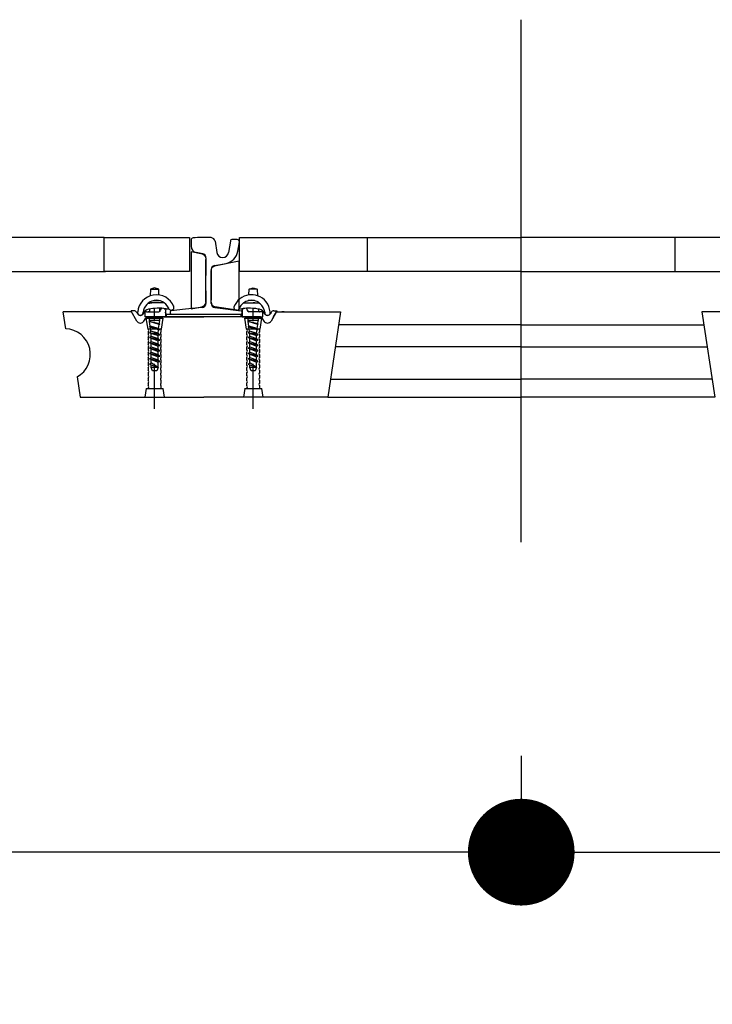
# Model space of a CAD drawing. Header units: millimetres. Extents: x 96940 to 101272, y 432237 to 434659.
# Tile 15 of 256: x 97647.37 to 97648.99, y 432599.58 to 432601.89. Entities that reach past the tile are written whole.
import ezdxf

# ---------------------------------------------------------------- set-up
doc = ezdxf.new("R2010")
doc.units = ezdxf.units.MM
doc.linetypes.add('GWI_DASHED', pattern=[5, 3.5, -1.5])
for name, color, linetype in [('NW_IP_maatvoering', 15, 'Continuous'), ('NW_profiel', 7, 'Continuous'), ('NW_profiel_maatvoering', 9, 'Continuous'), ('R_BN_T_N_Halte_Blindengeleidelijn', 9, 'Continuous')]:
    doc.layers.add(name, color=color, linetype=linetype)
doc.styles.add('Arial Narrow', font='ARIALN.TTF')
doc.styles.get("Standard").update_dxf_attribs({"font": 'romans.shx'})
doc.dimstyles.new('DSV_0500', dxfattribs={"dimtxt": 0.8, "dimasz": 0.25, "dimexe": 0, "dimexo": 0.5, "dimgap": 0.1, "dimtad": 0, "dimtih": 1, "dimtoh": 1, "dimdsep": 46, "dimtxsty": 'Arial Narrow', "dimblk": 'DOT', "dimcen": 0.25, "dimaunit": 2, "dimazin": 2, "dimtfac": 1, "dimtmove": 1, "dimatfit": 3, "dimfxl": 1, "dimtolj": 1, "dimtzin": 0, "dimarcsym": 0})
doc.dimstyles.get("Standard").update_dxf_attribs({"dimtxt": 0.18, "dimasz": 0.18, "dimexe": 0.18, "dimexo": 0.0625, "dimgap": 0.09, "dimtad": 0, "dimtih": 1, "dimtoh": 1, "dimdec": 4, "dimzin": 0, "dimdsep": 46, "dimtxsty": 'Standard', "dimcen": 0.09, "dimadec": 0, "dimazin": 0, "dimtfac": 1, "dimtdec": 4, "dimtofl": 0, "dimtmove": 0, "dimatfit": 3, "dimfxl": 1, "dimtolj": 1, "dimtzin": 0, "dimarcsym": 0})

# ---------------------------------------------------------------- blocks, each defined once
blk = doc.blocks.new('_Dot')
at = {"color": 0, "linetype": 'ByBlock', "lineweight": -2}
blk.add_line((-0.5, 0), (-1, 0), dxfattribs=at)
at = {"color": 0, "linetype": 'ByBlock', "const_width": 0.5}
blk.add_lwpolyline([(-0.25, 0, 1), (0.25, 0, 1)], format="xyb", close=True, dxfattribs=at)
blk = doc.blocks.new('*D55')
at = {"layer": 'Defpoints', "color": 0, "transparency": 16777216}
for p in [(97645.2418, 432600.664), (97648.5418, 432600.664), (97648.5418, 432599.9382)]:
    blk.add_point(p, dxfattribs=at)
at = {"layer": 'NW_IP_maatvoering', "color": 0, "lineweight": -2, "transparency": 16777216}
for p, q in [((97645.2418, 432600.164), (97645.2418, 432599.9382)), ((97648.5418, 432600.164), (97648.5418, 432599.9382)), ((97645.4918, 432599.9382), (97646.6839, 432599.9382)), ((97648.2918, 432599.9382), (97647.0996, 432599.9382))]:
    blk.add_line(p, q, dxfattribs=at)
at = {"layer": 'NW_IP_maatvoering', "color": 0, "lineweight": -2, "transparency": 16777216, "xscale": 0.25, "yscale": 0.25, "zscale": 0.25}
for p, rotation in [((97645.2418, 432599.9382), 179.9999999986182), ((97648.5418, 432599.9382), 359.9999999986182)]:
    blk.add_blockref('_Dot', p, dxfattribs=dict(at, rotation=rotation))
at = {"layer": 'NW_IP_maatvoering', "color": 0, "transparency": 16777216, "insert": (97646.8918, 432599.9382), "char_height": 0.2, "attachment_point": 5, "rotation": 283.4821, "style": 'Arial Narrow'}
blk.add_mtext('\\A1;3.3', dxfattribs=at)
blk = doc.blocks.new('*D56')
at = {"layer": 'Defpoints', "color": 0, "transparency": 16777216}
for p in [(97648.5418, 432600.664), (97654.0518, 432600.664), (97654.0518, 432599.9382)]:
    blk.add_point(p, dxfattribs=at)
at = {"layer": 'NW_IP_maatvoering', "color": 0, "lineweight": -2, "transparency": 16777216}
for p, q in [((97648.5418, 432600.164), (97648.5418, 432599.9382)), ((97654.0518, 432600.164), (97654.0518, 432599.9382)), ((97648.7918, 432599.9382), (97651.0889, 432599.9382)), ((97653.8018, 432599.9382), (97651.5046, 432599.9382))]:
    blk.add_line(p, q, dxfattribs=at)
at = {"layer": 'NW_IP_maatvoering', "color": 0, "lineweight": -2, "transparency": 16777216, "xscale": 0.25, "yscale": 0.25, "zscale": 0.25}
for p, rotation in [((97648.5418, 432599.9382), 180.0000000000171), ((97654.0518, 432599.9382), 1.709866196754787e-11)]:
    blk.add_blockref('_Dot', p, dxfattribs=dict(at, rotation=rotation))
at = {"layer": 'NW_IP_maatvoering', "color": 0, "transparency": 16777216, "insert": (97651.2968, 432599.9382), "char_height": 0.2, "attachment_point": 5, "rotation": 283.4821, "style": 'Arial Narrow'}
blk.add_mtext('\\A1;5.51', dxfattribs=at)
blk = doc.blocks.new('*D53')
at = {"layer": 'Defpoints', "color": 0, "linetype": 'Continuous', "ltscale": 0.05, "transparency": 16777216}
for p in [(97638.9518, 432601.1575), (97660.3418, 432601.1575), (97660.3418, 432598.0292)]:
    blk.add_point(p, dxfattribs=at)
at = {"layer": 'R_BN_T_N_Halte_Blindengeleidelijn', "color": 0, "linetype": 'Continuous', "lineweight": -2, "ltscale": 0.05, "transparency": 16777216}
for p, q in [((97638.9518, 432601.095), (97638.9518, 432597.8492)), ((97660.3418, 432601.095), (97660.3418, 432597.8492)), ((97639.1318, 432598.0292), (97649.7505, 432598.0292)), ((97660.1618, 432598.0292), (97650.9934, 432598.0292))]:
    blk.add_line(p, q, dxfattribs=at)
at = {"layer": 'R_BN_T_N_Halte_Blindengeleidelijn', "color": 0, "linetype": 'Continuous', "ltscale": 0.05, "transparency": 16777216}
for points in [[(97639.1318, 432598.0592), (97639.1318, 432597.9992), (97638.9518, 432598.0292)], [(97660.1618, 432598.0592), (97660.1618, 432597.9992), (97660.3418, 432598.0292)]]:
    blk.add_solid(points, dxfattribs=at)
at = {"layer": 'R_BN_T_N_Halte_Blindengeleidelijn', "color": 0, "linetype": 'Continuous', "ltscale": 0.05, "transparency": 16777216, "insert": (97650.3719, 432598.0292), "char_height": 0.18, "attachment_point": 5}
blk.add_mtext('\\A1;21.3900', dxfattribs=at)

msp = doc.modelspace()

# ---------------------------------------------------------------- linework, layer by layer
at = {"layer": 'NW_profiel', "color": 1}
for p, q in [((97647.5648, 432601.37754), (97646.01873, 432601.37754)), ((97647.5648, 432601.29754), (97647.5648, 432601.37754)), ((97647.5648, 432601.37754), (97647.7648, 432601.37754)), ((97647.7648, 432601.37754), (97647.7648, 432601.29754)), ((97647.88132, 432601.29754), (97647.88132, 432601.37754)), ((97647.88132, 432601.37754), (97647.98356, 432601.37754)), ((97647.98356, 432601.37754), (97648.06056, 432601.37754)), ((97648.06056, 432601.37754), (97648.54172, 432601.37754)), ((97648.18132, 432601.29754), (97648.18132, 432601.37754)), ((97649.02288, 432601.37754), (97648.54172, 432601.37754)), ((97648.90211, 432601.29754), (97648.90211, 432601.37754)), ((97647.80307, 432601.3294), (97647.80307, 432601.28837)), ((97647.80307, 432601.22539), (97647.80307, 432601.32595)), ((97646.01873, 432601.29754), (97647.5648, 432601.29754)), ((97647.56082, 432601.29754), (97647.56732, 432601.29754)), ((97647.7648, 432601.29754), (97647.5648, 432601.29754)), ((97647.81507, 432601.22864), (97647.81507, 432601.29925)), ((97647.81507, 432601.23054), (97647.81507, 432601.29925)), ((97647.81507, 432601.22864), (97647.81507, 432601.29925)), ((97648.54172, 432601.29754), (97647.88132, 432601.29754)), ((97648.54172, 432601.29754), (97649.20211, 432601.29754)), ((97647.80307, 432601.25272), (97647.80307, 432601.22299)), ((97647.81507, 432601.22804), (97647.81507, 432601.23054)), ((97647.6283, 432601.20353), (97647.46836, 432601.20353)), ((97647.47438, 432601.1635), (97647.46836, 432601.20353)), ((97647.57476, 432601.20353), (97647.55926, 432601.20353)), ((97647.59726, 432601.20353), (97647.58176, 432601.20353)), ((97647.60946, 432601.20353), (97647.60138, 432601.20353)), ((97647.62745, 432601.20499), (97647.62745, 432601.20549)), ((97647.63414, 432601.20549), (97647.62745, 432601.20549)), ((97647.64104, 432601.18173), (97647.62745, 432601.20499)), ((97647.64105, 432601.20153), (97647.64256, 432601.19895)), ((97647.65993, 432601.2026), (97647.65993, 432601.19153)), ((97647.66361, 432601.20349), (97647.67076, 432601.20351)), ((97647.66361, 432601.20349), (97647.66767, 432601.20349)), ((97647.66905, 432601.20349), (97647.66767, 432601.20349)), ((97647.66905, 432601.20349), (97647.67109, 432601.20349)), ((97647.67076, 432601.20981), (97647.67076, 432601.20349)), ((97647.67109, 432601.20349), (97647.69286, 432601.20357)), ((97647.69476, 432601.20402), (97647.69476, 432601.21164)), ((97647.69713, 432601.209), (97647.69679, 432601.20691)), ((97647.70663, 432601.20978), (97647.70826, 432601.20753)), ((97647.70826, 432601.20753), (97647.70826, 432601.19153)), ((97647.70826, 432601.20053), (97647.70826, 432601.20282)), ((97647.88826, 432601.20349), (97647.88818, 432601.20349)), ((97647.89027, 432601.2103), (97647.88826, 432601.20753)), ((97647.88826, 432601.20753), (97647.88826, 432601.19153)), ((97647.88826, 432601.20053), (97647.88826, 432601.20282)), ((97647.89973, 432601.20686), (97647.89939, 432601.209)), ((97647.92542, 432601.20349), (97647.90368, 432601.20349)), ((97647.92747, 432601.20349), (97647.92542, 432601.20349)), ((97647.92576, 432601.20981), (97647.92576, 432601.20349)), ((97647.93291, 432601.20349), (97647.92576, 432601.20351)), ((97647.92747, 432601.20349), (97647.92885, 432601.20349)), ((97647.93291, 432601.20349), (97647.92885, 432601.20349)), ((97647.93659, 432601.19153), (97647.93659, 432601.2026)), ((97647.95547, 432601.20153), (97647.95396, 432601.19895)), ((97647.96907, 432601.20499), (97647.95546, 432601.1817)), ((97647.96116, 432601.19153), (97647.96811, 432601.20353)), ((97647.96116, 432601.19153), (97647.96811, 432601.20353)), ((97647.96237, 432601.20549), (97647.96907, 432601.20549)), ((97647.96811, 432601.20353), (97647.98044, 432601.20353)), ((97647.96907, 432601.20549), (97647.96907, 432601.20499)), ((97647.98642, 432601.20353), (97647.98044, 432601.20353)), ((97647.98044, 432601.20353), (97648.11826, 432601.20353)), ((97648.11826, 432601.20353), (97648.08826, 432601.00353)), ((97649.103, 432601.20353), (97648.96518, 432601.20353)), ((97648.96518, 432601.20353), (97648.99518, 432601.00353)), ((97647.65639, 432601.19899), (97647.65668, 432601.19949)), ((97647.65749, 432601.18174), (97647.66109, 432601.18799)), ((97647.69476, 432601.19153), (97647.65993, 432601.19153)), ((97647.67076, 432601.19153), (97647.66716, 432601.19149)), ((97647.68276, 432601.19153), (97647.66777, 432601.19153)), ((97647.79826, 432601.19153), (97647.68276, 432601.19153)), ((97647.69476, 432601.19153), (97647.79826, 432601.19153)), ((97647.70826, 432601.19153), (97647.69476, 432601.19153)), ((97647.71076, 432601.19153), (97647.71076, 432601.19758)), ((97647.71126, 432601.19753), (97647.79826, 432601.19753)), ((97647.79826, 432601.19753), (97647.88526, 432601.19753)), ((97647.91376, 432601.19153), (97647.79826, 432601.19153)), ((97647.88576, 432601.19153), (97647.88576, 432601.19758)), ((97647.88576, 432601.19758), (97647.88576, 432601.19153)), ((97647.88826, 432601.19153), (97647.90176, 432601.19153)), ((97647.92875, 432601.19153), (97647.91376, 432601.19153)), ((97647.92875, 432601.19153), (97647.91376, 432601.19153)), ((97647.92542, 432601.19149), (97647.92747, 432601.19149)), ((97647.92576, 432601.19153), (97647.92876, 432601.19153)), ((97647.92576, 432601.19153), (97647.92576, 432601.19149)), ((97647.92936, 432601.19149), (97647.92747, 432601.19149)), ((97647.92936, 432601.19149), (97647.93659, 432601.19153)), ((97647.92959, 432601.19149), (97647.92936, 432601.19149)), ((97647.93903, 432601.18174), (97647.93542, 432601.18799)), ((97647.93904, 432601.18173), (97647.93567, 432601.18754)), ((97647.93904, 432601.18173), (97647.93567, 432601.18754)), ((97647.94013, 432601.19899), (97647.93984, 432601.19949)), ((97647.96116, 432601.19153), (97647.95548, 432601.18173)), ((97647.96116, 432601.19153), (97647.95548, 432601.18173)), ((97648.54172, 432601.17253), (97648.11361, 432601.17253)), ((97648.54172, 432601.17253), (97648.96983, 432601.17253)), ((97648.54172, 432601.12158), (97648.10597, 432601.12158)), ((97648.54172, 432601.12158), (97648.97747, 432601.12158)), ((97647.50115, 432601.05095), (97647.50826, 432601.00353)), ((97648.09455, 432601.04548), (97648.54172, 432601.04548)), ((97648.98888, 432601.04548), (97648.54172, 432601.04548)), ((97647.50826, 432601.00353), (97647.79826, 432601.00353)), ((97648.08826, 432601.00353), (97647.79826, 432601.00353)), ((97648.08826, 432601.00353), (97648.54172, 432601.00353)), ((97648.99518, 432601.00353), (97648.54172, 432601.00353))]:
    msp.add_line(p, q, dxfattribs=at)
at = {"layer": 'NW_profiel', "color": 7}
for p, q in [((97647.76832, 432601.3712), (97647.76832, 432601.35684)), ((97647.82432, 432601.36854), (97647.82873, 432601.34208)), ((97647.86032, 432601.36854), (97647.8559, 432601.34199)), ((97647.86057, 432601.37004), (97647.86032, 432601.36854)), ((97647.87632, 432601.37254), (97647.86353, 432601.37254)), ((97647.87767, 432601.34525), (97647.88125, 432601.36672)), ((97647.79557, 432601.33909), (97647.78038, 432601.34213)), ((97647.80307, 432601.22539), (97647.80307, 432601.32595)), ((97647.82311, 432601.3113), (97647.85002, 432601.31668)), ((97647.81507, 432601.30181), (97647.81507, 432601.23054)), ((97647.81507, 432601.30081), (97647.81507, 432601.3015)), ((97647.81507, 432601.22299), (97647.81507, 432601.22804)), ((97647.71907, 432601.20283), (97647.71907, 432601.20054)), ((97647.75539, 432601.20918), (97647.72177, 432601.20581)), ((97647.79407, 432601.21304), (97647.75539, 432601.20918)), ((97647.82408, 432601.21304), (97647.88556, 432601.2058)), ((97647.88826, 432601.20053), (97647.88826, 432601.20282))]:
    msp.add_line(p, q, dxfattribs=at)
at = {"layer": 'NW_profiel', "color": 15, "ltscale": 0.03}
for p, q in [((97647.67326, 432601.25636), (97647.67248, 432601.24077)), ((97647.68276, 432601.25936), (97647.67326, 432601.25636)), ((97647.67326, 432601.25636), (97647.69226, 432601.25636)), ((97647.69226, 432601.25636), (97647.68276, 432601.25936)), ((97647.69294, 432601.24276), (97647.69226, 432601.25636)), ((97647.90358, 432601.24276), (97647.90426, 432601.25636)), ((97647.90426, 432601.25636), (97647.91376, 432601.25936)), ((97647.92326, 432601.25636), (97647.90426, 432601.25636)), ((97647.91376, 432601.25936), (97647.92326, 432601.25636)), ((97647.92326, 432601.25636), (97647.92404, 432601.24077)), ((97647.70519, 432601.22436), (97647.6688, 432601.22436)), ((97647.67979, 432601.22936), (97647.69421, 432601.22936)), ((97647.89576, 432601.22436), (97647.89132, 432601.22436)), ((97647.89132, 432601.22436), (97647.92772, 432601.22436)), ((97647.91673, 432601.22936), (97647.90231, 432601.22936)), ((97647.66726, 432601.16253), (97647.66326, 432601.18853)), ((97647.66326, 432601.18853), (97647.70226, 432601.18853)), ((97647.66706, 432601.19053), (97647.66561, 432601.18853)), ((97647.69846, 432601.19053), (97647.66706, 432601.19053)), ((97647.67076, 432601.18313), (97647.67076, 432601.19153)), ((97647.67109, 432601.18064), (97647.67076, 432601.18313)), ((97647.67109, 432601.18064), (97647.67076, 432601.18313)), ((97647.69476, 432601.18313), (97647.67076, 432601.18313)), ((97647.69476, 432601.18313), (97647.67076, 432601.18313)), ((97647.67076, 432601.18034), (97647.67109, 432601.18064)), ((97647.67076, 432601.18034), (97647.67109, 432601.18064)), ((97647.69351, 432601.17379), (97647.67076, 432601.18034)), ((97647.69476, 432601.17413), (97647.67076, 432601.18034)), ((97647.69351, 432601.17379), (97647.67076, 432601.18034)), ((97647.69476, 432601.17413), (97647.67076, 432601.18034)), ((97647.6937, 432601.17519), (97647.67109, 432601.18064)), ((97647.6937, 432601.17519), (97647.67109, 432601.18064)), ((97647.67258, 432601.16948), (97647.67115, 432601.18022)), ((97647.6937, 432601.17519), (97647.69476, 432601.18313)), ((97647.6937, 432601.17519), (97647.69476, 432601.18313)), ((97647.69476, 432601.18313), (97647.69476, 432601.19153)), ((97647.70226, 432601.18853), (97647.69826, 432601.16253)), ((97647.69991, 432601.18853), (97647.69846, 432601.19053)), ((97647.89815, 432601.16253), (97647.89415, 432601.18853)), ((97647.89426, 432601.18853), (97647.93326, 432601.18853)), ((97647.89806, 432601.19053), (97647.89661, 432601.18853)), ((97647.92946, 432601.19053), (97647.89806, 432601.19053)), ((97647.90199, 432601.18064), (97647.90165, 432601.18313)), ((97647.90199, 432601.18064), (97647.90165, 432601.18313)), ((97647.92565, 432601.18313), (97647.90165, 432601.18313)), ((97647.92565, 432601.18313), (97647.90165, 432601.18313)), ((97647.90165, 432601.18034), (97647.90199, 432601.18064)), ((97647.90165, 432601.18034), (97647.90199, 432601.18064)), ((97647.92441, 432601.17379), (97647.90165, 432601.18034)), ((97647.92565, 432601.17413), (97647.90165, 432601.18034)), ((97647.92441, 432601.17379), (97647.90165, 432601.18034)), ((97647.92565, 432601.17413), (97647.90165, 432601.18034)), ((97647.90186, 432601.18313), (97647.90186, 432601.19153)), ((97647.9246, 432601.17519), (97647.90199, 432601.18064)), ((97647.9246, 432601.17519), (97647.90199, 432601.18064)), ((97647.90347, 432601.16948), (97647.90204, 432601.18022)), ((97647.9246, 432601.17519), (97647.92565, 432601.18313)), ((97647.9246, 432601.17519), (97647.92565, 432601.18313)), ((97647.92586, 432601.18313), (97647.92586, 432601.19153)), ((97647.93315, 432601.18853), (97647.92915, 432601.16253)), ((97647.93091, 432601.18853), (97647.92946, 432601.19053)), ((97647.69826, 432601.16253), (97647.66726, 432601.16253)), ((97647.66726, 432601.15621), (97647.66726, 432601.15053)), ((97647.67076, 432601.16784), (97647.67258, 432601.16948)), ((97647.69187, 432601.16085), (97647.67076, 432601.16784)), ((97647.69476, 432601.16163), (97647.67076, 432601.16784)), ((97647.67407, 432601.15832), (97647.67076, 432601.15437)), ((97647.69223, 432601.16416), (97647.67258, 432601.16948)), ((97647.67407, 432601.15832), (97647.67289, 432601.16713)), ((97647.69076, 432601.15313), (97647.67407, 432601.15832)), ((97647.69076, 432601.15313), (97647.69179, 432601.16088)), ((97647.69187, 432601.16085), (97647.69476, 432601.16163)), ((97647.69223, 432601.16416), (97647.69351, 432601.17379)), ((97647.69223, 432601.16416), (97647.69476, 432601.16163)), ((97647.69351, 432601.17379), (97647.69476, 432601.17413)), ((97647.69351, 432601.17379), (97647.69476, 432601.17413)), ((97647.6937, 432601.17519), (97647.69476, 432601.17413)), ((97647.6937, 432601.17519), (97647.69476, 432601.17413)), ((97647.69826, 432601.15653), (97647.69826, 432601.16221)), ((97647.92915, 432601.16253), (97647.89815, 432601.16253)), ((97647.89815, 432601.15621), (97647.89815, 432601.15053)), ((97647.90165, 432601.16784), (97647.90347, 432601.16948)), ((97647.92277, 432601.16085), (97647.90165, 432601.16784)), ((97647.92565, 432601.16163), (97647.90165, 432601.16784)), ((97647.90496, 432601.15832), (97647.90165, 432601.15437)), ((97647.92312, 432601.16416), (97647.90347, 432601.16948)), ((97647.90496, 432601.15832), (97647.90379, 432601.16713)), ((97647.92165, 432601.15313), (97647.90496, 432601.15832)), ((97647.92165, 432601.15313), (97647.92269, 432601.16088)), ((97647.92277, 432601.16085), (97647.92565, 432601.16163)), ((97647.92312, 432601.16416), (97647.92441, 432601.17379)), ((97647.92312, 432601.16416), (97647.92565, 432601.16163)), ((97647.92441, 432601.17379), (97647.92565, 432601.17413)), ((97647.92441, 432601.17379), (97647.92565, 432601.17413)), ((97647.9246, 432601.17519), (97647.92565, 432601.17413)), ((97647.9246, 432601.17519), (97647.92565, 432601.17413)), ((97647.92915, 432601.15653), (97647.92915, 432601.16221)), ((97647.66726, 432601.14421), (97647.66726, 432601.13853)), ((97647.66726, 432601.13221), (97647.66726, 432601.12653)), ((97647.69476, 432601.14913), (97647.67076, 432601.15437)), ((97647.67076, 432601.15437), (97647.69076, 432601.14806)), ((97647.67076, 432601.14284), (97647.67476, 432601.14645)), ((97647.69476, 432601.13663), (97647.67076, 432601.14284)), ((97647.67076, 432601.14284), (97647.69076, 432601.13556)), ((97647.67076, 432601.13034), (97647.67476, 432601.13395)), ((97647.67476, 432601.15313), (97647.69076, 432601.15313)), ((97647.67476, 432601.14645), (97647.67476, 432601.15313)), ((97647.67476, 432601.14645), (97647.69076, 432601.14063)), ((97647.67476, 432601.13395), (97647.67476, 432601.14138)), ((97647.67476, 432601.13395), (97647.69076, 432601.12813)), ((97647.69076, 432601.15313), (97647.69476, 432601.14913)), ((97647.69187, 432601.14835), (97647.69076, 432601.14806)), ((97647.69076, 432601.14187), (97647.69076, 432601.14806)), ((97647.69076, 432601.14063), (97647.69076, 432601.14164)), ((97647.69076, 432601.14063), (97647.69476, 432601.13663)), ((97647.69187, 432601.13585), (97647.69076, 432601.13556)), ((97647.69076, 432601.12813), (97647.69076, 432601.13556)), ((97647.69187, 432601.14835), (97647.69476, 432601.14913)), ((97647.69187, 432601.13585), (97647.69476, 432601.13663)), ((97647.69826, 432601.14453), (97647.69826, 432601.15021)), ((97647.69826, 432601.13253), (97647.69826, 432601.13821)), ((97647.89815, 432601.14421), (97647.89815, 432601.13853)), ((97647.89815, 432601.13221), (97647.89815, 432601.12653)), ((97647.92565, 432601.14913), (97647.90165, 432601.15437)), ((97647.90165, 432601.15437), (97647.92165, 432601.14806)), ((97647.90165, 432601.14284), (97647.90565, 432601.14645)), ((97647.92565, 432601.13663), (97647.90165, 432601.14284)), ((97647.90165, 432601.14284), (97647.92165, 432601.13556)), ((97647.90165, 432601.13034), (97647.90565, 432601.13395)), ((97647.90565, 432601.15313), (97647.92165, 432601.15313)), ((97647.90565, 432601.14645), (97647.90565, 432601.15313)), ((97647.90565, 432601.14645), (97647.92165, 432601.14063)), ((97647.90565, 432601.13395), (97647.90565, 432601.14138)), ((97647.90565, 432601.13395), (97647.92165, 432601.12813)), ((97647.92165, 432601.15313), (97647.92565, 432601.14913)), ((97647.92277, 432601.14835), (97647.92165, 432601.14806)), ((97647.92165, 432601.14187), (97647.92165, 432601.14806)), ((97647.92165, 432601.14063), (97647.92165, 432601.14164)), ((97647.92165, 432601.14063), (97647.92565, 432601.13663)), ((97647.92277, 432601.13585), (97647.92165, 432601.13556)), ((97647.92165, 432601.12813), (97647.92165, 432601.13556)), ((97647.92277, 432601.14835), (97647.92565, 432601.14913)), ((97647.92277, 432601.13585), (97647.92565, 432601.13663)), ((97647.92915, 432601.14453), (97647.92915, 432601.15021)), ((97647.92915, 432601.13253), (97647.92915, 432601.13821)), ((97647.66726, 432601.12021), (97647.66726, 432601.11453)), ((97647.67076, 432601.13034), (97647.69076, 432601.12306)), ((97647.69476, 432601.12413), (97647.67076, 432601.13034)), ((97647.67076, 432601.11784), (97647.67476, 432601.12145)), ((97647.67076, 432601.11784), (97647.69076, 432601.11056)), ((97647.69476, 432601.11163), (97647.67076, 432601.11784)), ((97647.67076, 432601.10534), (97647.67476, 432601.10895)), ((97647.67476, 432601.12145), (97647.67476, 432601.12888)), ((97647.67476, 432601.12145), (97647.69076, 432601.11563)), ((97647.67476, 432601.10895), (97647.67476, 432601.11638)), ((97647.67476, 432601.10895), (97647.69076, 432601.10313)), ((97647.69076, 432601.12813), (97647.69076, 432601.12914)), ((97647.69076, 432601.12813), (97647.69476, 432601.12413)), ((97647.69187, 432601.12335), (97647.69076, 432601.12306)), ((97647.69076, 432601.11563), (97647.69076, 432601.12306)), ((97647.69076, 432601.11563), (97647.69076, 432601.11664)), ((97647.69076, 432601.11563), (97647.69476, 432601.11163)), ((97647.69187, 432601.11085), (97647.69076, 432601.11056)), ((97647.69076, 432601.10313), (97647.69076, 432601.11006)), ((97647.69187, 432601.12335), (97647.69476, 432601.12413)), ((97647.69187, 432601.11085), (97647.69476, 432601.11163)), ((97647.69826, 432601.12053), (97647.69826, 432601.12621)), ((97647.69826, 432601.10853), (97647.69826, 432601.11421)), ((97647.89815, 432601.12021), (97647.89815, 432601.11453)), ((97647.90165, 432601.13034), (97647.92165, 432601.12306)), ((97647.92565, 432601.12413), (97647.90165, 432601.13034)), ((97647.90165, 432601.11784), (97647.90565, 432601.12145)), ((97647.90165, 432601.11784), (97647.92165, 432601.11056)), ((97647.92565, 432601.11163), (97647.90165, 432601.11784)), ((97647.90165, 432601.10534), (97647.90565, 432601.10895)), ((97647.90565, 432601.12145), (97647.90565, 432601.12888)), ((97647.90565, 432601.12145), (97647.92165, 432601.11563)), ((97647.90565, 432601.10895), (97647.90565, 432601.11638)), ((97647.90565, 432601.10895), (97647.92165, 432601.10313)), ((97647.92165, 432601.12813), (97647.92165, 432601.12914)), ((97647.92165, 432601.12813), (97647.92565, 432601.12413)), ((97647.92277, 432601.12335), (97647.92165, 432601.12306)), ((97647.92165, 432601.11563), (97647.92165, 432601.12306)), ((97647.92165, 432601.11563), (97647.92165, 432601.11664)), ((97647.92165, 432601.11563), (97647.92565, 432601.11163)), ((97647.92277, 432601.11085), (97647.92165, 432601.11056)), ((97647.92165, 432601.10313), (97647.92165, 432601.11056)), ((97647.92277, 432601.12335), (97647.92565, 432601.12413)), ((97647.92277, 432601.11085), (97647.92565, 432601.11163)), ((97647.92915, 432601.12053), (97647.92915, 432601.12621)), ((97647.92915, 432601.10853), (97647.92915, 432601.11421)), ((97647.66726, 432601.10821), (97647.66726, 432601.10253)), ((97647.66726, 432601.09621), (97647.66726, 432601.09053)), ((97647.67076, 432601.10534), (97647.69076, 432601.09806)), ((97647.69476, 432601.09913), (97647.67076, 432601.10534)), ((97647.67076, 432601.09284), (97647.67476, 432601.09645)), ((97647.67076, 432601.09284), (97647.69076, 432601.08556)), ((97647.69476, 432601.08663), (97647.67076, 432601.09284)), ((97647.67476, 432601.09645), (97647.67476, 432601.10388)), ((97647.67476, 432601.09645), (97647.69076, 432601.09063)), ((97647.67476, 432601.08395), (97647.67476, 432601.09138)), ((97647.69076, 432601.10313), (97647.69076, 432601.10414)), ((97647.69076, 432601.10313), (97647.69476, 432601.09913)), ((97647.69187, 432601.09835), (97647.69076, 432601.09806)), ((97647.69076, 432601.09063), (97647.69076, 432601.09806)), ((97647.69076, 432601.09063), (97647.69076, 432601.09164)), ((97647.69076, 432601.09063), (97647.69476, 432601.08663)), ((97647.69187, 432601.08585), (97647.69076, 432601.08556)), ((97647.69187, 432601.09835), (97647.69476, 432601.09913)), ((97647.69187, 432601.08585), (97647.69476, 432601.08663)), ((97647.69826, 432601.09653), (97647.69826, 432601.10221)), ((97647.69826, 432601.08453), (97647.69826, 432601.09021)), ((97647.89815, 432601.10821), (97647.89815, 432601.10253)), ((97647.89815, 432601.09621), (97647.89815, 432601.09053)), ((97647.90165, 432601.10534), (97647.92165, 432601.09806)), ((97647.92565, 432601.09913), (97647.90165, 432601.10534)), ((97647.90165, 432601.09284), (97647.90565, 432601.09645)), ((97647.90165, 432601.09284), (97647.92165, 432601.08556)), ((97647.92565, 432601.08663), (97647.90165, 432601.09284)), ((97647.90565, 432601.09645), (97647.90565, 432601.10388)), ((97647.90565, 432601.09645), (97647.92165, 432601.09063)), ((97647.90565, 432601.08395), (97647.90565, 432601.09138)), ((97647.92165, 432601.10313), (97647.92165, 432601.10414)), ((97647.92165, 432601.10313), (97647.92565, 432601.09913)), ((97647.92277, 432601.09835), (97647.92165, 432601.09806)), ((97647.92165, 432601.09063), (97647.92165, 432601.09806)), ((97647.92165, 432601.09063), (97647.92565, 432601.08663)), ((97647.92277, 432601.08585), (97647.92165, 432601.08556)), ((97647.92277, 432601.09835), (97647.92565, 432601.09913)), ((97647.92277, 432601.08585), (97647.92565, 432601.08663)), ((97647.92915, 432601.09653), (97647.92915, 432601.10221)), ((97647.92915, 432601.08453), (97647.92915, 432601.09021)), ((97647.66726, 432601.08421), (97647.66726, 432601.07853)), ((97647.66726, 432601.07221), (97647.66726, 432601.06653)), ((97647.67076, 432601.08034), (97647.67476, 432601.08395)), ((97647.67076, 432601.08034), (97647.69076, 432601.07306)), ((97647.69076, 432601.07313), (97647.67476, 432601.08395)), ((97647.67476, 432601.07313), (97647.67476, 432601.07888)), ((97647.69076, 432601.07313), (97647.67476, 432601.07313)), ((97647.67776, 432601.06513), (97647.67476, 432601.07313)), ((97647.68776, 432601.06513), (97647.67776, 432601.06513)), ((97647.69076, 432601.07313), (97647.68776, 432601.06513)), ((97647.69076, 432601.07813), (97647.69076, 432601.08556)), ((97647.69076, 432601.07813), (97647.69076, 432601.07914)), ((97647.69076, 432601.07313), (97647.69076, 432601.07813)), ((97647.69076, 432601.07306), (97647.69076, 432601.07313)), ((97647.69826, 432601.07253), (97647.69826, 432601.07821)), ((97647.69826, 432601.06053), (97647.69826, 432601.06621)), ((97647.89815, 432601.08421), (97647.89815, 432601.07853)), ((97647.89815, 432601.07221), (97647.89815, 432601.06653)), ((97647.90165, 432601.08034), (97647.90565, 432601.08395)), ((97647.90165, 432601.08034), (97647.92165, 432601.07306)), ((97647.92165, 432601.07313), (97647.90565, 432601.08395)), ((97647.90565, 432601.07313), (97647.90565, 432601.07888)), ((97647.92165, 432601.07313), (97647.90565, 432601.07313)), ((97647.90865, 432601.06513), (97647.90565, 432601.07313)), ((97647.91865, 432601.06513), (97647.90865, 432601.06513)), ((97647.92165, 432601.07313), (97647.91865, 432601.06513)), ((97647.92165, 432601.07813), (97647.92165, 432601.08556)), ((97647.92165, 432601.07813), (97647.92165, 432601.07914)), ((97647.92165, 432601.07313), (97647.92165, 432601.07813)), ((97647.92165, 432601.07306), (97647.92165, 432601.07313)), ((97647.92915, 432601.07253), (97647.92915, 432601.07821)), ((97647.92915, 432601.06053), (97647.92915, 432601.06621)), ((97647.66726, 432601.06021), (97647.66726, 432601.05453)), ((97647.66726, 432601.04821), (97647.66726, 432601.04253)), ((97647.69826, 432601.04853), (97647.69826, 432601.05421)), ((97647.69826, 432601.03653), (97647.69826, 432601.04221)), ((97647.89815, 432601.06021), (97647.89815, 432601.05453)), ((97647.89815, 432601.04821), (97647.89815, 432601.04253)), ((97647.92915, 432601.04853), (97647.92915, 432601.05421)), ((97647.92915, 432601.03653), (97647.92915, 432601.04221)), ((97647.66726, 432601.03621), (97647.66726, 432601.03053)), ((97647.66726, 432601.02421), (97647.66726, 432601.02353)), ((97647.69309, 432601.02353), (97647.69826, 432601.02453)), ((97647.69826, 432601.02453), (97647.69826, 432601.03021)), ((97647.89815, 432601.03621), (97647.89815, 432601.03053)), ((97647.89815, 432601.02421), (97647.89815, 432601.02353)), ((97647.92399, 432601.02353), (97647.92915, 432601.02453)), ((97647.92915, 432601.02453), (97647.92915, 432601.03021))]:
    msp.add_line(p, q, dxfattribs=at)
at = {"layer": 'NW_profiel', "color": 1, "linetype": 'GWI_DASHED', "ltscale": 0.03}
for p, q in [((97647.68276, 432600.97622), (97647.68276, 432601.21132)), ((97647.91376, 432600.97622), (97647.91376, 432601.21132))]:
    msp.add_line(p, q, dxfattribs=at)
at = {"layer": 'NW_profiel', "color": 1, "ltscale": 0.03}
for p, q in [((97647.66276, 432601.02353), (97647.65976, 432601.00353)), ((97647.66276, 432601.02353), (97647.66726, 432601.02353)), ((97647.66726, 432601.02353), (97647.69701, 432601.02353)), ((97647.69701, 432601.02353), (97647.70276, 432601.02353)), ((97647.70576, 432601.00353), (97647.70276, 432601.02353)), ((97647.89386, 432601.02353), (97647.89086, 432601.00353)), ((97647.89365, 432601.02353), (97647.89815, 432601.02353)), ((97647.89815, 432601.02353), (97647.9279, 432601.02353)), ((97647.9279, 432601.02353), (97647.93365, 432601.02353)), ((97647.93686, 432601.00353), (97647.93386, 432601.02353))]:
    msp.add_line(p, q, dxfattribs=at)
at = {"layer": 'NW_profiel', "color": 1}
for points in [[(97647.80294, 432601.32947, 0.2785768), (97647.79472, 432601.3383), (97647.76821, 432601.3436), (97647.76821, 432601.21054), (97647.79375, 432601.21511, 0.2380672), (97647.80285, 432601.22307)], [(97647.81494, 432601.22569, 0.3853136), (97647.82401, 432601.2158), (97647.88123, 432601.20739), (97647.88123, 432601.32193), (97647.82317, 432601.3104, 0.3517905), (97647.81494, 432601.29904, 0.3517905)]]:
    msp.add_lwpolyline(points, format="xyb", dxfattribs=at)
at = {"layer": 'NW_profiel', "color": 7}
for centre, radius, start, end in [((97647.77332, 432601.3712), 0.005, 96.35346, 180), ((97647.79769, 432601.15236), 0.22519, 85.50538, 96.35347), ((97647.81446, 432601.3669), 0.01, 9.46232, 84.9649), ((97647.86353, 432601.36954), 0.003, 90, 170.53768), ((97647.87632, 432601.36754), 0.005, 350.53768, 90), ((97647.78332, 432601.35684), 0.015, 180, 258.69007), ((97647.84226, 432601.34424), 0.0137, 189.46232, 270), ((97647.84238, 432601.34424), 0.0137, 270, 350.53768), ((97647.84315, 432601.351), 0.035, 281.30993, 350.53768), ((97647.79307, 432601.3294), 0.01, 0, 78.69007), ((97647.82507, 432601.3015), 0.01, 171.09458, 180), ((97647.82507, 432601.3015), 0.01, 101.30993, 171.09458), ((97647.72207, 432601.20283), 0.003, 95.71059, 180), ((97647.79307, 432601.22299), 0.01, 275.71059, 360), ((97647.82507, 432601.22299), 0.01, 180, 264.28941), ((97647.88526, 432601.20282), 0.003, 0.00001, 84.28941), ((97647.88526, 432601.20282), 0.003, 0.00001, 84.28941), ((97647.72207, 432601.20054), 0.003, 180, 270), ((97647.88526, 432601.20053), 0.003, 270, 360), ((97647.88526, 432601.20053), 0.003, 270, 360)]:
    msp.add_arc(centre, radius, start, end, dxfattribs=at)
at = {"layer": 'NW_profiel', "color": 15, "ltscale": 0.03}
for centre, radius, start, end in [((97647.68683, 432601.1994), 0.04379, 99.59184, 174.90788), ((97647.687, 432601.19894), 0.03126, 26.42798, 173.8573), ((97647.69183, 432601.09167), 0.133, 83.98138, 101.01752), ((97647.68683, 432601.1994), 0.04379, 20.50687, 99.59184), ((97647.90968, 432601.1994), 0.04379, 98.01155, 159.49314), ((97647.90952, 432601.19894), 0.03126, 125.59933, 160.17451), ((97647.90469, 432601.09167), 0.133, 93.9091, 96.01858), ((97647.90952, 432601.19894), 0.03126, 125.59931, 126.91233), ((97647.90952, 432601.19894), 0.03126, 103.33315, 125.59934), ((97647.90469, 432601.09167), 0.133, 93.90903, 95.56738), ((97647.90952, 432601.19894), 0.03126, 51.97713, 103.33315), ((97647.90968, 432601.1994), 0.04379, 70.86952, 98.01155), ((97647.90469, 432601.09167), 0.133, 80.08274, 86.09096), ((97647.90968, 432601.1994), 0.04379, 5.09212, 70.86951), ((97647.67193, 432601.19171), 0.031, 157.77838, 159.16988), ((97647.64946, 432601.20149), 0.0065, 163.99275, 0.45016), ((97647.64946, 432601.20149), 0.0065, 163.99275, 9.59176), ((97647.64946, 432601.20149), 0.0065, 0.45007, 7.04776), ((97647.67193, 432601.19171), 0.031, 100.25209, 100.91931), ((97647.66476, 432601.21836), 0.006, 46.08445, 60.22247), ((97647.71185, 432601.21648), 0.0065, 251.32399, 303.89064), ((97647.72144, 432601.21365), 0.0065, 187.04773, 9.59177), ((97647.72144, 432601.21365), 0.0065, 9.59176, 35.19076), ((97647.87508, 432601.21365), 0.0065, 170.40823, 320.79461), ((97647.93176, 432601.21836), 0.006, 119.77801, 133.91678), ((97647.90469, 432601.09167), 0.133, 78.9825, 80.08299), ((97647.90952, 432601.19894), 0.03126, 47.9424, 51.97717), ((97647.92459, 432601.19171), 0.031, 79.08078, 79.74801), ((97647.90952, 432601.19894), 0.03126, 6.14252, 48.17517), ((97647.94706, 432601.20149), 0.0065, 179.54985, 16.00727), ((97647.94706, 432601.20149), 0.0065, 170.40824, 16.00727), ((97647.94706, 432601.20149), 0.0065, 172.95296, 179.54995), ((97647.66576, 432601.15937), 0.0035, 295.37693, 64.62307), ((97647.69976, 432601.15337), 0.0035, 115.37693, 244.62307), ((97647.69976, 432601.16537), 0.0035, 234.17142, 244.62309), ((97647.89665, 432601.15937), 0.0035, 295.37693, 64.62307), ((97647.93065, 432601.15337), 0.0035, 115.37693, 244.62307), ((97647.93065, 432601.16537), 0.0035, 234.17142, 244.62309), ((97647.66576, 432601.14737), 0.0035, 295.37693, 64.62307), ((97647.66576, 432601.13537), 0.0035, 295.37693, 64.62307), ((97647.69976, 432601.14137), 0.0035, 115.37693, 244.62307), ((97647.69976, 432601.12937), 0.0035, 115.37693, 244.62307), ((97647.89665, 432601.14737), 0.0035, 295.37693, 64.62307), ((97647.89665, 432601.13537), 0.0035, 295.37693, 64.62307), ((97647.93065, 432601.14137), 0.0035, 115.37693, 244.62307), ((97647.93065, 432601.12937), 0.0035, 115.37693, 244.62307), ((97647.66576, 432601.12337), 0.0035, 295.37693, 64.62307), ((97647.66576, 432601.11137), 0.0035, 295.37693, 64.62307), ((97647.69976, 432601.11737), 0.0035, 115.37693, 244.62307), ((97647.89665, 432601.12337), 0.0035, 295.37693, 64.62307), ((97647.89665, 432601.11137), 0.0035, 295.37693, 64.62307), ((97647.93065, 432601.11737), 0.0035, 115.37693, 244.62307), ((97647.66576, 432601.09937), 0.0035, 295.37693, 64.62307), ((97647.66576, 432601.08737), 0.0035, 295.37693, 64.62307), ((97647.69976, 432601.10537), 0.0035, 115.37693, 244.62307), ((97647.69976, 432601.09337), 0.0035, 115.37693, 244.62307), ((97647.89665, 432601.09937), 0.0035, 295.37693, 64.62307), ((97647.89665, 432601.08737), 0.0035, 295.37693, 64.62307), ((97647.93065, 432601.10537), 0.0035, 115.37693, 244.62307), ((97647.93065, 432601.09337), 0.0035, 115.37693, 244.62307), ((97647.66576, 432601.07537), 0.0035, 295.37693, 64.62307), ((97647.66576, 432601.06337), 0.0035, 295.37693, 64.62307), ((97647.69976, 432601.08137), 0.0035, 115.37693, 244.62307), ((97647.69976, 432601.06937), 0.0035, 115.37693, 244.62307), ((97647.89665, 432601.07537), 0.0035, 295.37693, 64.62307), ((97647.89665, 432601.06337), 0.0035, 295.37693, 64.62307), ((97647.93065, 432601.08137), 0.0035, 115.37693, 244.62307), ((97647.93065, 432601.06937), 0.0035, 115.37693, 244.62307), ((97647.66576, 432601.05137), 0.0035, 295.37693, 64.62307), ((97647.66576, 432601.03937), 0.0035, 295.37693, 64.62307), ((97647.69976, 432601.05737), 0.0035, 115.37693, 244.62307), ((97647.69976, 432601.04537), 0.0035, 115.37693, 244.62307), ((97647.89665, 432601.05137), 0.0035, 295.37693, 64.62307), ((97647.89665, 432601.03937), 0.0035, 295.37693, 64.62307), ((97647.93065, 432601.05737), 0.0035, 115.37693, 244.62307), ((97647.93065, 432601.04537), 0.0035, 115.37693, 244.62307), ((97647.66576, 432601.02737), 0.0035, 295.37693, 64.62307), ((97647.69976, 432601.03337), 0.0035, 115.37693, 244.62307), ((97647.69976, 432601.02137), 0.0035, 115.37693, 141.84437), ((97647.89665, 432601.02737), 0.0035, 295.37693, 64.62307), ((97647.93065, 432601.03337), 0.0035, 115.37693, 244.62307), ((97647.93065, 432601.02137), 0.0035, 115.37693, 141.84437)]:
    msp.add_arc(centre, radius, start, end, dxfattribs=at)
at = {"layer": 'NW_profiel', "color": 1}
for centre, radius, start, end in [((97647.63414, 432601.19749), 0.008, 30.29999, 89.99999), ((97647.67193, 432601.19171), 0.018, 101.25068, 156.47574), ((97647.66361, 432601.19549), 0.008, 90, 150), ((97647.69183, 432601.09167), 0.12, 81.4027, 101.25062), ((97647.69285, 432601.20757), 0.004, 270.15012, 351.00195), ((97647.70006, 432601.20838), 0.003, 85.9627, 171.00081), ((97647.7042, 432601.20801), 0.003, 83.85328, 83.92035), ((97647.7042, 432601.20801), 0.003, 36.00003, 83.9276), ((97647.7042, 432601.20802), 0.003, 35.96334, 35.9883), ((97647.88467, 432601.21648), 0.0065, 233.34932, 288.67608), ((97647.90469, 432601.09167), 0.12, 91.40048, 98.59729), ((97647.89269, 432601.20853), 0.003, 129.03581, 144.00003), ((97647.89643, 432601.20853), 0.003, 9.00001, 75.30621), ((97647.90368, 432601.20749), 0.004, 189.00001, 270.00001), ((97647.90469, 432601.09167), 0.12, 79.88882, 91.40049), ((97647.90469, 432601.09167), 0.12, 78.74937, 79.88877), ((97647.92459, 432601.19171), 0.018, 23.52426, 78.74933), ((97647.93291, 432601.19549), 0.008, 30, 90), ((97647.96237, 432601.19749), 0.008, 90.00001, 149.70001), ((97647.64926, 432601.18649), 0.0095, 210.07804, 329.92196), ((97647.64926, 432601.18649), 0.0095, 210.29997, 329.99999), ((97647.64946, 432601.20299), 0.008, 210.29997, 329.99999), ((97647.66716, 432601.18449), 0.007, 90, 150), ((97647.71126, 432601.20053), 0.003, 180, 270), ((97647.92875, 432601.18353), 0.008, 30.07797, 90.00007), ((97647.92875, 432601.18353), 0.008, 30.07797, 90.00007), ((97647.92936, 432601.18449), 0.007, 30, 90), ((97647.94726, 432601.18649), 0.0095, 210, 329.70003), ((97647.94726, 432601.18649), 0.0095, 210.07804, 329.92196), ((97647.94726, 432601.18649), 0.0095, 210.07804, 329.92196), ((97647.94706, 432601.20299), 0.008, 210.00001, 329.70003), ((97647.47226, 432601.10353), 0.06, 298.78141, 87.97115)]:
    msp.add_arc(centre, radius, start, end, dxfattribs=at)
at = {"layer": 'NW_profiel_maatvoering', "ltscale": 0.5}
msp.add_line((97648.54177, 432600.66403), (97648.54177, 432601.88717), dxfattribs=at)

# ---------------------------------------------------------------- dimensions: what is measured, and where the dimension line sits
at = {"layer": 'NW_IP_maatvoering'}
for p1, p2, picture, middle in [((97645.24177, 432600.66403), (97648.54177, 432600.66403), '*D55', (97646.89177, 432599.93822)), ((97648.54177, 432600.66403), (97654.05177, 432600.66403), '*D56', (97651.29677, 432599.93822))]:
    dim = msp.add_aligned_dim(p1=p1, p2=p2, distance=-0.72581, dimstyle='DSV_0500', override={"dimtxt": 0.2}, dxfattribs=at)
    dim.commit()
    dim.dimension.update_dxf_attribs({"geometry": picture, "text_midpoint": middle, "text_rotation": 180})
at = {"layer": 'R_BN_T_N_Halte_Blindengeleidelijn', "color": 6, "linetype": 'Continuous', "ltscale": 0.05}
dim = msp.add_linear_dim(base=(97660.34177, 432598.02925), p1=(97638.95177, 432601.15754), p2=(97660.34177, 432601.15754), dimstyle='Standard', dxfattribs=at)
dim.commit()
dim.dimension.update_dxf_attribs({"geometry": '*D53', "text_midpoint": (97650.37195, 432598.02925), "dimtype": 160})

doc.saveas('drawing.dxf')
